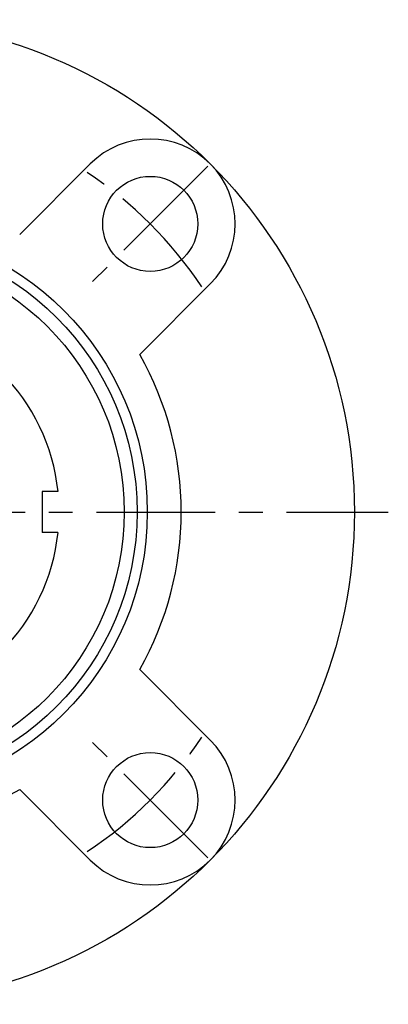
# Model space of a CAD drawing. Extents: x -78 to 159, y -77 to 159.
# Tile 6 of 8: x 23 to 77, y -72 to 73. Entities that reach past the tile are written whole.
import ezdxf

# ---------------------------------------------------------------- set-up
doc = ezdxf.new("R2010")
doc.units = 0
doc.header["$LTSCALE"] = 14
doc.linetypes.add('CENTER', pattern=[2, 1.25, -0.25, 0.25, -0.25])
doc.layers.get('0').update_dxf_attribs({"linetype": 'CONTINUOUS'})
doc.layers.add('CENTER', color=1, linetype='CENTER')

msp = doc.modelspace()

# ---------------------------------------------------------------- linework, layer by layer
for p, q in [((33.59, 51.27), (23.2, 40.88)), ((51.27, 33.59), (40.88, 23.2)), ((28.84, 3), (26.5, 3)), ((26.5, 3), (26.5, -3)), ((28.84, -3), (26.5, -3)), ((51.27, -33.59), (40.88, -23.2)), ((33.59, -51.27), (23.2, -40.88))]:
    msp.add_line(p, q)
for centre, radius in [((0, 0), 72.5), ((42.43, 42.43), 7), ((0, 0), 42), ((0, 0), 40.5), ((0, 0), 38.6), ((42.43, -42.43), 7)]:
    msp.add_circle(centre, radius)
for centre, radius, start, end in [((42.43, 42.43), 12.5, 315, 135), ((0, 0), 29, 5.9378, 84.0622), ((0, 0), 47, 330.4239, 29.5761), ((0, 0), 29, 275.9378, 354.0622), ((42.43, -42.43), 12.5, 225, 45), ((0, 0), 47, 240.4239, 299.5761)]:
    msp.add_arc(centre, radius, start, end)
at = {"layer": 'CENTER'}
for p, q in [((50.91, 50.91), (33.94, 33.94)), ((-77.5, 0), (77.5, 0)), ((50.91, -50.91), (33.94, -33.94))]:
    msp.add_line(p, q, dxfattribs=at)
for start, end in [(33.5217, 56.4783), (303.5217, 326.4783)]:
    msp.add_arc((0, 0), 60, start, end, dxfattribs=at)

doc.saveas('drawing.dxf')
